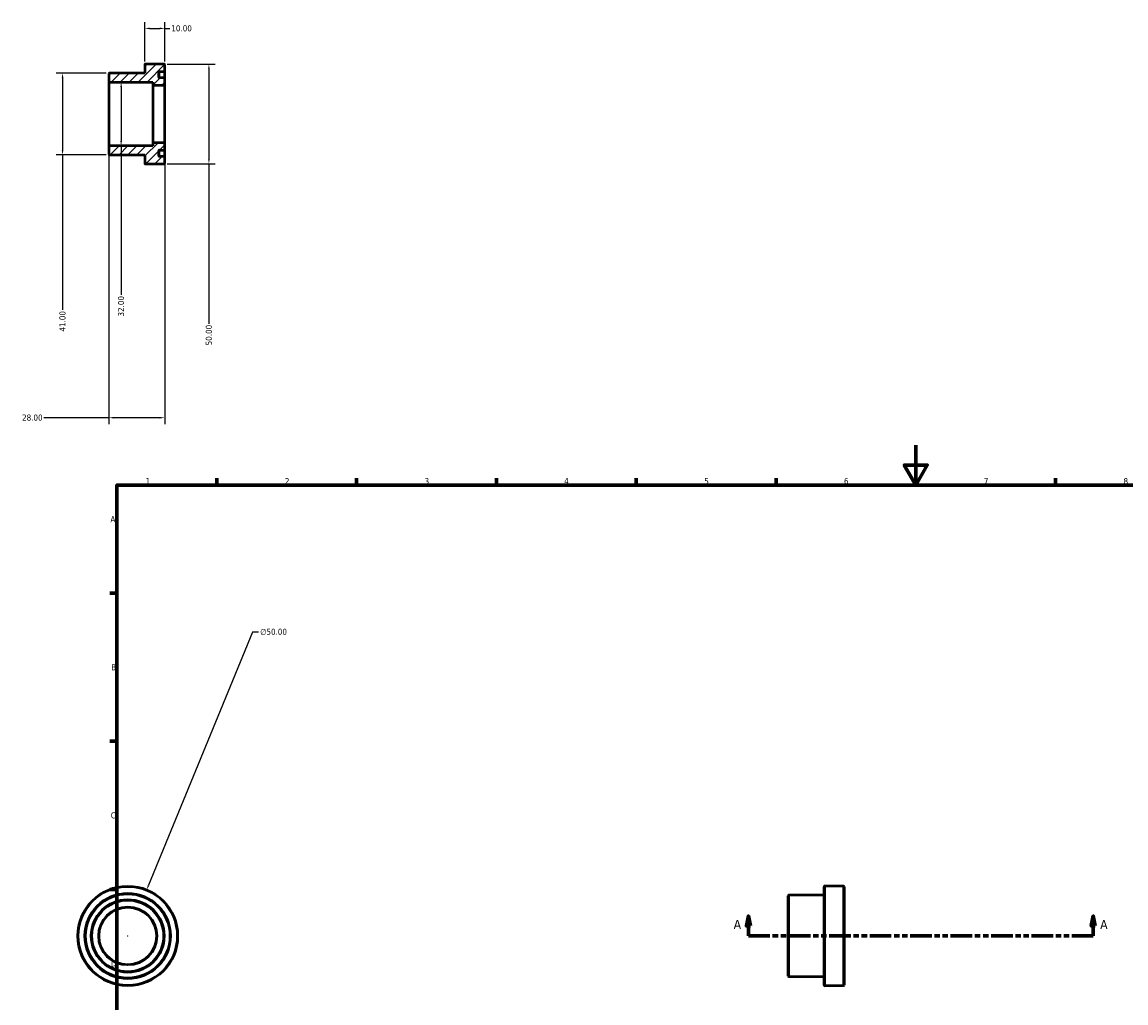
# Model space of a CAD drawing. Header units: millimetres. Extents: x -28 to 884, y -51 to 806.
# Tile 2 of 3: x -28 to 526, y 314 to 806. Entities that reach past the tile are written whole.
import ezdxf

# ---------------------------------------------------------------- set-up
doc = ezdxf.new("R2010")
doc.units = ezdxf.units.MM
doc.linetypes.add('DOUBLE_DASH_CHAIN', pattern=[1.2403, 0.6614, -0.0827, 0.1654, -0.0827, 0.1654, -0.0827])
for name, color, linetype, lineweight in [('Border (ANSI)', 7, 'Continuous', 70), ('Dimension (ANSI)', 7, 'Continuous', 25), ('Hatch (ANSI)', 7, 'Continuous', 18), ('Section Line (ANSI)', 7, 'DOUBLE_DASH_CHAIN', 70), ('Visible (ANSI)', 7, 'Continuous', 50), ('Visible Narrow (ANSI)', 7, 'Continuous', 35)]:
    doc.layers.add(name, color=color, linetype=linetype, lineweight=lineweight)
doc.styles.add('Label Text (ANSI)', font='tahoma.ttf')
doc.styles.add('Note Text (ANSI)', font='tahoma.ttf')
doc.dimstyles.new('Default - mm (ANSI)', dxfattribs={"dimtxt": 3.048, "dimasz": 2.5, "dimexe": 3.175, "dimexo": 1.6002, "dimgap": 0.8, "dimtad": 0, "dimtoh": 1, "dimrnd": 1e-08, "dimzin": 4, "dimdsep": 46, "dimtxsty": 'Note Text (ANSI)', "dimcen": 0.09, "dimdle": 10, "dimclrd": 256, "dimclre": 256, "dimclrt": 256, "dimadec": 1, "dimazin": 1, "dimtfac": 1, "dimtofl": 0, "dimtmove": 0, "dimatfit": 3, "dimfxl": 1, "dimtolj": 1, "dimtzin": 4, "dimlwd": -1, "dimlwe": -1, "dimarcsym": 0})

# ---------------------------------------------------------------- blocks, each defined once
blk = doc.blocks.new('Borders Default Border')
at = {"layer": 'Border (ANSI)'}
for p, q in [((70.08, 574), (70.08, 577.45)), ((140.17, 574), (140.17, 577.45)), ((210.25, 574), (210.25, 577.45)), ((280.33, 574), (280.33, 577.45)), ((350.42, 574), (350.42, 577.45)), ((490.58, 574), (490.58, 577.45)), ((20, 519.75), (16.55, 519.75)), ((20, 445.5), (16.55, 445.5)), ((20, 371.25), (16.55, 371.25))]:
    blk.add_line(p, q, dxfattribs=at)
at = {"layer": 'Border (ANSI)', "flags": 128}
for points in [[(420.5, 594), (420.5, 574), (414.73, 584), (426.27, 584), (420.5, 574)], [(20, 20), (20, 574), (821, 574), (821, 20), (20, 20)]]:
    blk.add_lwpolyline(points, dxfattribs=at)
at = {"layer": 'Border (ANSI)', "char_height": 3.05, "attachment_point": 7, "style": 'Note Text (ANSI)'}
for s, insert in [('1', (34.35, 574.4)), ('2', (104.2, 574.4)), ('3', (174.26, 574.34)), ('4', (244.23, 574.4)), ('5', (314.48, 574.34)), ('6', (384.49, 574.34)), ('7', (454.6, 574.4)), ('8', (524.63, 574.33)), ('A', (16.78, 555.35)), ('B', (17.15, 481.1)), ('C', (16.95, 406.8)), ('D', (16.96, 332.6))]:
    blk.add_mtext(s, dxfattribs=dict(at, insert=insert))
blk = doc.blocks.new('2dTransSection0')
at = {"layer": 'Section Line (ANSI)', "linetype": 'Continuous'}
for p, q in [((336.58, 357.93), (335.58, 352.93)), ((336.58, 352.93), (336.58, 357.93)), ((337.58, 352.93), (336.58, 357.93)), ((509.48, 357.93), (508.48, 352.93)), ((509.48, 352.93), (509.48, 357.93)), ((510.48, 352.93), (509.48, 357.93)), ((335.58, 352.93), (337.58, 352.93)), ((336.58, 347.93), (336.58, 352.93)), ((508.48, 352.93), (510.48, 352.93)), ((509.48, 347.93), (509.48, 352.93)), ((336.58, 347.93), (347.26, 347.93)), ((498.8, 347.93), (509.48, 347.93))]:
    blk.add_line(p, q, dxfattribs=at)
at = {"layer": 'Section Line (ANSI)', "linetype": 'DOUBLE_DASH_CHAIN', "ltscale": 16.349199}
blk.add_line((336.58, 347.93), (509.48, 347.93), dxfattribs=at)
at = {"layer": 'Section Line (ANSI)', "linetype": 'Continuous', "flags": 128}
for points in [[(337.58, 352.93), (336.58, 357.93), (335.58, 352.93), (337.58, 352.93)], [(510.48, 352.93), (509.48, 357.93), (508.48, 352.93), (510.48, 352.93)]]:
    blk.add_lwpolyline(points, dxfattribs=at)
at = {"layer": 'Section Line (ANSI)'}
for points in [[(337.58, 352.93), (336.58, 357.93), (335.58, 352.93), (337.58, 352.93)], [(510.48, 352.93), (509.48, 357.93), (508.48, 352.93), (510.48, 352.93)]]:
    blk.add_solid(points, dxfattribs=at)
at = {"layer": 'Section Line (ANSI)', "char_height": 4.57, "attachment_point": 7, "style": 'Label Text (ANSI)'}
for insert in [(329.22, 351.43), (512.95, 351.43)]:
    blk.add_mtext('A', dxfattribs=dict(at, insert=insert))
blk = doc.blocks.new('*D7')
at = {"layer": 'Defpoints', "color": 0, "transparency": 16777216}
for p in [(16, 743.68), (44, 745.28), (16, 607.73)]:
    blk.add_point(p, dxfattribs=at)
at = {"layer": 'Dimension (ANSI)', "transparency": 16777216}
for p, q in [((16, 742.08), (16, 604.55)), ((44, 743.68), (44, 604.55)), ((16, 607.73), (-16.68, 607.73)), ((41.5, 607.73), (18.5, 607.73))]:
    blk.add_line(p, q, dxfattribs=at)
for points in [[(18.5, 608.14), (18.5, 607.31), (16, 607.73)], [(41.5, 608.14), (41.5, 607.31), (44, 607.73)]]:
    blk.add_solid(points, dxfattribs=at)
at = {"layer": 'Dimension (ANSI)', "transparency": 16777216, "insert": (-27.52, 609.32), "char_height": 3.048, "attachment_point": 1, "style": 'Note Text (ANSI)'}
blk.add_mtext('\\A1;28.00', dxfattribs=at)
blk = doc.blocks.new('*D8')
at = {"layer": 'Defpoints', "color": 0, "transparency": 16777216}
for p in [(22.14, 776), (22.14, 744), (22.14, 744)]:
    blk.add_point(p, dxfattribs=at)
at = {"layer": 'Dimension (ANSI)', "transparency": 16777216}
for p, q in [((22.14, 773.5), (22.14, 746.5)), ((22.14, 744), (22.14, 669.33))]:
    blk.add_line(p, q, dxfattribs=at)
for points in [[(21.72, 773.5), (22.56, 773.5), (22.14, 776)], [(21.72, 746.5), (22.56, 746.5), (22.14, 744)]]:
    blk.add_solid(points, dxfattribs=at)
at = {"layer": 'Dimension (ANSI)', "transparency": 16777216, "insert": (20.55, 658.47), "char_height": 3.048, "attachment_point": 1, "rotation": 90, "style": 'Note Text (ANSI)'}
blk.add_mtext('\\A1;32.00', dxfattribs=at)
blk = doc.blocks.new('*D9')
at = {"layer": 'Defpoints', "color": 0, "transparency": 16777216}
for p in [(44, 802.9), (34, 784.68), (44, 784.68)]:
    blk.add_point(p, dxfattribs=at)
at = {"layer": 'Dimension (ANSI)', "transparency": 16777216}
for p, q in [((34, 786.28), (34, 806.08)), ((36.5, 802.9), (41.5, 802.9)), ((44, 786.28), (44, 806.08)), ((44, 802.9), (46.5, 802.9))]:
    blk.add_line(p, q, dxfattribs=at)
for points in [[(36.5, 803.32), (36.5, 802.49), (34, 802.9)], [(41.5, 803.32), (41.5, 802.49), (44, 802.9)]]:
    blk.add_solid(points, dxfattribs=at)
at = {"layer": 'Dimension (ANSI)', "transparency": 16777216, "insert": (47.3, 804.49), "char_height": 3.048, "attachment_point": 1, "style": 'Note Text (ANSI)'}
blk.add_mtext('\\A1;10.00', dxfattribs=at)
blk = doc.blocks.new('*D10')
at = {"layer": 'Defpoints', "color": 0, "transparency": 16777216}
for p in [(43.68, 785), (43.68, 735), (66.15, 735)]:
    blk.add_point(p, dxfattribs=at)
at = {"layer": 'Dimension (ANSI)', "transparency": 16777216}
for p, q in [((45.28, 785), (69.33, 785)), ((66.15, 782.5), (66.15, 737.5)), ((45.28, 735), (69.33, 735)), ((66.15, 735), (66.15, 654.8))]:
    blk.add_line(p, q, dxfattribs=at)
for points in [[(65.74, 782.5), (66.57, 782.5), (66.15, 785)], [(65.74, 737.5), (66.57, 737.5), (66.15, 735)]]:
    blk.add_solid(points, dxfattribs=at)
at = {"layer": 'Dimension (ANSI)', "transparency": 16777216, "insert": (64.57, 644), "char_height": 3.048, "attachment_point": 1, "rotation": 90, "style": 'Note Text (ANSI)'}
blk.add_mtext('\\A1;50.00', dxfattribs=at)
blk = doc.blocks.new('*D11')
at = {"layer": 'Defpoints', "color": 0, "transparency": 16777216}
for p in [(34.95, 371.06), (15.97, 324.8)]:
    blk.add_point(p, dxfattribs=at)
at = {"layer": 'Dimension (ANSI)', "transparency": 16777216}
for p, q in [((87.98, 500.3), (35.9, 373.37)), ((91.05, 500.3), (87.98, 500.3)), ((25.37, 347.93), (25.55, 347.93)), ((25.46, 347.84), (25.46, 348.02))]:
    blk.add_line(p, q, dxfattribs=at)
blk.add_solid([(35.51, 373.53), (36.28, 373.21), (34.95, 371.06)], dxfattribs=at)
at = {"layer": 'Dimension (ANSI)', "transparency": 16777216, "insert": (91.85, 501.94), "char_height": 3.048, "attachment_point": 1, "style": 'Note Text (ANSI)'}
blk.add_mtext('\\A1;∅50.00', dxfattribs=at)
blk = doc.blocks.new('*D12')
at = {"layer": 'Defpoints', "color": 0, "transparency": 16777216}
for p in [(16.32, 780.5), (-7.22, 739.5), (16.32, 739.5)]:
    blk.add_point(p, dxfattribs=at)
at = {"layer": 'Dimension (ANSI)', "transparency": 16777216}
for p, q in [((14.72, 780.5), (-10.4, 780.5)), ((-7.22, 778), (-7.22, 742)), ((14.72, 739.5), (-10.4, 739.5)), ((-7.22, 739.5), (-7.22, 661.89))]:
    blk.add_line(p, q, dxfattribs=at)
for points in [[(-7.64, 778), (-6.81, 778), (-7.22, 780.5)], [(-7.64, 742), (-6.81, 742), (-7.22, 739.5)]]:
    blk.add_solid(points, dxfattribs=at)
at = {"layer": 'Dimension (ANSI)', "transparency": 16777216, "insert": (-8.81, 650.91), "char_height": 3.048, "attachment_point": 1, "rotation": 90, "style": 'Note Text (ANSI)'}
blk.add_mtext('\\A1;41.00', dxfattribs=at)

msp = doc.modelspace()

# ---------------------------------------------------------------- hatches: boundary and pattern name
at = {"layer": 'Hatch (ANSI)'}
h = msp.add_hatch(dxfattribs=at)
h.set_pattern_fill('ANSI31', color=256, scale=25.4, style=0)
h.set_pattern_definition([(45, (0, 0), (-2.245064, 2.245064), [])])
edge = h.paths.add_edge_path()
edge.add_ellipse((43.68, 774.72), major_axis=(0, -0.32), ratio=1, start_angle=0, end_angle=90)
edge.add_line((44, 774.72), (44, 777.79))
edge.add_ellipse((43.68, 777.79), major_axis=(0.32, 0), ratio=1, start_angle=0, end_angle=90)
edge.add_line((43.68, 778.11), (41.32, 778.11))
edge.add_ellipse((41.32, 778.43), major_axis=(0, -0.32), ratio=1, start_angle=270, end_angle=360, ccw=False)
edge.add_line((41, 778.43), (41, 780.97))
edge.add_ellipse((41.32, 780.97), major_axis=(-0.32, 0), ratio=1, start_angle=270, end_angle=360, ccw=False)
edge.add_line((41.32, 781.29), (43.68, 781.29))
edge.add_ellipse((43.68, 781.61), major_axis=(0, -0.32), ratio=1, start_angle=0, end_angle=90)
edge.add_line((44, 781.61), (44, 784.68))
edge.add_ellipse((43.68, 784.68), major_axis=(0.32, 0), ratio=1, start_angle=0, end_angle=90)
edge.add_line((43.68, 785), (34.32, 785))
edge.add_ellipse((34.32, 784.68), major_axis=(0, 0.32), ratio=1, start_angle=0, end_angle=90)
edge.add_line((34, 784.68), (34, 780.5))
edge.add_line((34, 780.5), (16.32, 780.5))
edge.add_ellipse((16.32, 780.18), major_axis=(0, 0.32), ratio=1, start_angle=0, end_angle=90)
edge.add_line((16, 780.18), (16, 776.32))
edge.add_ellipse((16.32, 776.32), major_axis=(-0.32, 0), ratio=1, start_angle=0, end_angle=90)
edge.add_line((16.32, 776), (38, 776))
edge.add_line((38, 776), (38, 774.4))
edge.add_line((38, 774.4), (43.68, 774.4))
edge = h.paths.add_edge_path()
edge.add_ellipse((43.68, 745.28), major_axis=(0.32, 0), ratio=1, start_angle=0, end_angle=90)
edge.add_line((43.68, 745.6), (38, 745.6))
edge.add_line((38, 745.6), (38, 744))
edge.add_line((38, 744), (16.32, 744))
edge.add_ellipse((16.32, 743.68), major_axis=(0, 0.32), ratio=1, start_angle=0, end_angle=90)
edge.add_line((16, 743.68), (16, 739.82))
edge.add_ellipse((16.32, 739.82), major_axis=(-0.32, 0), ratio=1, start_angle=0, end_angle=90)
edge.add_line((16.32, 739.5), (34, 739.5))
edge.add_line((34, 739.5), (34, 735.32))
edge.add_ellipse((34.32, 735.32), major_axis=(-0.32, 0), ratio=1, start_angle=0, end_angle=90)
edge.add_line((34.32, 735), (43.68, 735))
edge.add_ellipse((43.68, 735.32), major_axis=(0, -0.32), ratio=1, start_angle=0, end_angle=90)
edge.add_line((44, 735.32), (44, 738.39))
edge.add_ellipse((43.68, 738.39), major_axis=(0.32, 0), ratio=1, start_angle=0, end_angle=90)
edge.add_line((43.68, 738.71), (41.32, 738.71))
edge.add_ellipse((41.32, 739.03), major_axis=(0, -0.32), ratio=1, start_angle=270, end_angle=360, ccw=False)
edge.add_line((41, 739.03), (41, 741.57))
edge.add_ellipse((41.32, 741.57), major_axis=(-0.32, 0), ratio=1, start_angle=270, end_angle=360, ccw=False)
edge.add_line((41.32, 741.89), (43.68, 741.89))
edge.add_ellipse((43.68, 742.21), major_axis=(0, -0.32), ratio=1, start_angle=0, end_angle=90)
edge.add_line((44, 742.21), (44, 745.28))

# ---------------------------------------------------------------- linework, layer by layer
at = {"layer": 'Visible (ANSI)'}
for p, q in [((34, 780.5), (16.32, 780.5)), ((34, 784.68), (34, 780.5)), ((43.68, 785), (34.32, 785)), ((41, 778.43), (41, 780.97)), ((41.32, 781.29), (43.68, 781.29)), ((44, 781.61), (44, 784.68)), ((44, 777.79), (44, 781.61)), ((16, 780.18), (16, 776.32)), ((16, 776.32), (16, 743.68)), ((16.32, 776), (38, 776)), ((38, 776), (38, 774.4)), ((43.68, 778.11), (41.32, 778.11)), ((44, 774.72), (44, 777.79)), ((44, 745.28), (44, 774.72)), ((38, 774.4), (43.68, 774.4)), ((38, 774.4), (38, 745.6)), ((16, 743.68), (16, 739.82)), ((38, 744), (16.32, 744)), ((43.68, 745.6), (38, 745.6)), ((38, 745.6), (38, 744)), ((41, 739.03), (41, 741.57)), ((41.32, 741.89), (43.68, 741.89)), ((44, 742.21), (44, 745.28)), ((44, 738.39), (44, 742.21)), ((16.32, 739.5), (34, 739.5)), ((34, 739.5), (34, 735.32)), ((43.68, 738.71), (41.32, 738.71)), ((44, 735.32), (44, 738.39)), ((34.32, 735), (43.68, 735)), ((374.531, 323.247), (374.531, 372.607)), ((384.211, 372.927), (374.851, 372.927)), ((384.531, 372.607), (384.531, 323.247)), ((356.531, 327.747), (356.531, 368.107)), ((374.531, 368.427), (356.851, 368.427)), ((374.531, 327.427), (356.851, 327.427)), ((384.211, 322.927), (374.851, 322.927))]:
    msp.add_line(p, q, dxfattribs=at)
for radius in [25, 21.29, 18.11, 14.4]:
    msp.add_circle((25.459, 347.927), radius, dxfattribs=at)
for centre, start, end in [((16.32, 780.18), 90, 180), ((34.32, 784.68), 90, 180), ((41.32, 780.97), 90, 180), ((43.68, 784.68), 0, 90), ((43.68, 781.61), 270, 0), ((16.32, 776.32), 180, 270), ((41.32, 778.43), 180, 270), ((43.68, 777.79), 0, 90), ((43.68, 774.72), 270, 0), ((16.32, 743.68), 90, 180), ((41.32, 741.57), 90, 180), ((43.68, 745.28), 0, 90), ((43.68, 742.21), 270, 0), ((16.32, 739.82), 180, 270), ((41.32, 739.03), 180, 270), ((43.68, 738.39), 0, 90), ((34.32, 735.32), 180, 270), ((43.68, 735.32), 270, 0), ((374.851, 372.607), 90, 180), ((384.211, 372.607), 0, 90), ((356.851, 368.107), 90, 180), ((356.851, 327.747), 180, 270), ((374.851, 323.247), 180, 270), ((384.211, 323.247), 270, 0)]:
    msp.add_arc(centre, 0.32, start, end, dxfattribs=at)
at = {"layer": 'Visible Narrow (ANSI)'}
for p, q in [((41.32, 778.413), (41.32, 781.282)), ((43.68, 781.282), (43.68, 778.413)), ((16.32, 744.197), (16.32, 775.803)), ((43.68, 774.223), (43.68, 745.777)), ((41.32, 738.718), (41.32, 741.587)), ((43.68, 741.587), (43.68, 738.718)), ((374.851, 372.62), (374.851, 323.235)), ((384.211, 323.235), (384.211, 372.62)), ((356.851, 368.175), (356.851, 327.68))]:
    msp.add_line(p, q, dxfattribs=at)
for radius in [24.68, 21.61, 20.97, 18.43, 17.79, 14.72]:
    msp.add_circle((25.459, 347.927), radius, dxfattribs=at)

# ---------------------------------------------------------------- block references
msp.add_blockref('Borders Default Border', (0, 0))
at = {"layer": 'Section Line (ANSI)'}
msp.add_blockref('2dTransSection0', (0, 0), dxfattribs=at)

# ---------------------------------------------------------------- dimensions: what is measured, and where the dimension line sits
at = {"layer": 'Dimension (ANSI)'}
for base, p1, p2, angle, override, picture, middle in [((44, 802.905), (34, 784.68), (44, 784.68), 180, {"dimtoh": 0, "dimdec": 2, "dimtp": 0, "dimtm": 0, "dimtdec": 2, "dimatfit": 2}, '*D9', (52.195, 802.905)), ((-7.224, 739.5), (16.32, 780.5), (16.32, 739.5), 90, {"dimtoh": 0, "dimdec": 2, "dimtp": 0, "dimtm": 0, "dimtdec": 2, "dimatfit": 2}, '*D12', (-7.224, 656)), ((66.155, 735), (43.68, 785), (43.68, 735), 90, {"dimtoh": 0, "dimdec": 2, "dimtp": 0, "dimtm": 0, "dimtdec": 2, "dimatfit": 2}, '*D10', (66.155, 649)), ((22.14, 744), (22.14, 776), (22.14, 744), 270, {"dimtoh": 0, "dimdec": 2, "dimse1": 1, "dimse2": 1, "dimtp": 0, "dimtm": 0, "dimtdec": 2, "dimatfit": 2}, '*D8', (22.14, 663.5)), ((16, 607.727), (44, 745.28), (16, 743.68), 180, {"dimtoh": 0, "dimdec": 2, "dimtp": 0, "dimtm": 0, "dimtdec": 2, "dimatfit": 2}, '*D7', (-22.5, 607.727))]:
    dim = msp.add_linear_dim(base=base, p1=p1, p2=p2, angle=angle, dimstyle='Default - mm (ANSI)', override=override, dxfattribs=at)
    dim.commit()
    dim.dimension.update_dxf_attribs({"geometry": picture, "text_midpoint": middle, "dimtype": 160})
dim = msp.add_diameter_dim_2p(p1=(15.968, 324.799), p2=(34.949, 371.056), dimstyle='Default - mm (ANSI)', override={"dimtih": 1, "dimdec": 2, "dimlfac": 1, "dimtp": 0, "dimtm": 0, "dimtdec": 2}, dxfattribs=at)
dim.commit()
dim.dimension.update_dxf_attribs({"geometry": '*D11', "text_midpoint": (98.545, 500.296), "dimtype": 163})

doc.saveas('drawing.dxf')
